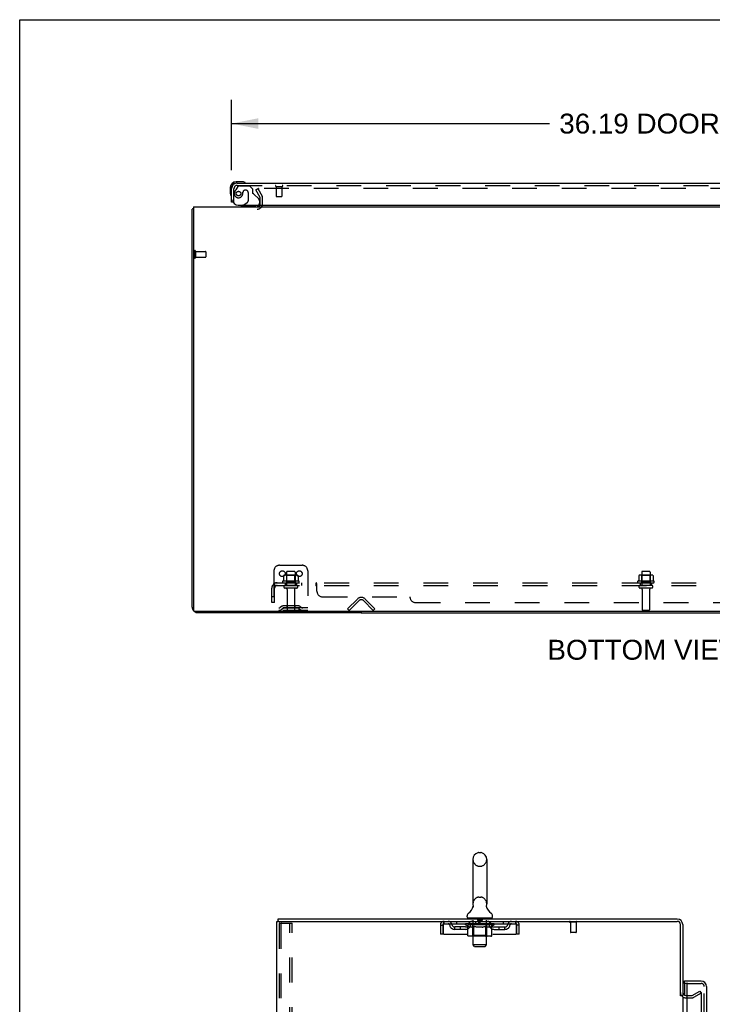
# Model space of a CAD drawing. Header units: inches. Extents: x 0 to 200, y 0 to 129.
# Tile 6 of 15: x 0 to 31, y 86 to 129. Entities that reach past the tile are written whole.
import ezdxf

# ---------------------------------------------------------------- set-up
doc = ezdxf.new("R2010")
doc.units = ezdxf.units.IN
doc.header["$LTSCALE"] = 11
doc.header["$MEASUREMENT"] = 0
doc.linetypes.add('HIDDEN', pattern=[0.2, 0.1, -0.1])
doc.layers.get('0').update_dxf_attribs({"linetype": 'CONTINUOUS'})
for name, color, linetype in [('DEFAULT_2', 8, 'HIDDEN'), ('DIMENSIONS', 7, 'CONTINUOUS'), ('DOOR_ASSEMBLY', 7, 'CONTINUOUS'), ('SUBPANEL', 7, 'CONTINUOUS'), ('WITNESSMARKS', 7, 'CONTINUOUS')]:
    doc.layers.add(name, color=color, linetype=linetype)
doc.styles.get("Standard").update_dxf_attribs({"font": 'arial.ttf'})
doc.dimstyles.new('DIMSTYLE_1', dxfattribs={"dimtxt": 0.882353, "dimasz": 1.176471, "dimexe": 0.09, "dimexo": 0.07, "dimgap": 0.0375, "dimtad": 0, "dimtih": 1, "dimtoh": 1, "dimzin": 4, "dimdsep": 46, "dimtxsty": 'Standard', "dimblk": '_FILLED', "dimblk1": '_FILLED', "dimblk2": '_FILLED', "dimcen": 0.09, "dimadec": 3, "dimazin": 1, "dimtfac": 1, "dimtdec": 3, "dimtofl": 0, "dimtmove": 0, "dimatfit": 3, "dimldrblk": '_FILLED', "dimfxl": 0, "dimtolj": 1, "dimtzin": 4, "dimarcsym": 0})

# ---------------------------------------------------------------- blocks, each defined once
blk = doc.blocks.new('_FILLED')
at = {"color": 0, "linetype": 'ByBlock'}
blk.add_solid([(0, 0), (-1, 0.2), (-1, -0.2)], dxfattribs=at)
blk = doc.blocks.new('*D8')
at = {"layer": 'DIMENSIONS', "color": 2, "linetype": 'Continuous'}
for p, q in [((9.401, 122.743), (9.401, 125.862)), ((45.589, 122.743), (45.589, 125.862)), ((9.401, 124.803), (23.495, 124.803)), ((45.589, 124.803), (31.495, 124.803))]:
    blk.add_line(p, q, dxfattribs=at)
at = {"layer": 'DIMENSIONS', "color": 2, "linetype": 'Continuous', "xscale": 1.1764705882, "yscale": 1.1764705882, "zscale": 1.1764705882, "rotation": 180}
blk.add_blockref('_FILLED', (9.401, 124.803), dxfattribs=at)
at = {"layer": 'DIMENSIONS', "color": 2, "linetype": 'Continuous', "xscale": 1.1764705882, "yscale": 1.1764705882, "zscale": 1.1764705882}
blk.add_blockref('_FILLED', (45.589, 124.803), dxfattribs=at)
at = {"layer": 'DIMENSIONS', "color": 2, "linetype": 'Continuous', "insert": (27.495, 125.244), "char_height": 0.8824, "width": 7.11787, "attachment_point": 2, "line_spacing_factor": 0.9}
blk.add_mtext('36.19 DOOR', dxfattribs=at)

msp = doc.modelspace()

# ---------------------------------------------------------------- linework, layer by layer
at = {"color": 7, "linetype": 'Continuous'}
for p, q in [((0, 0), (0, 129.412)), ((0, 129.412), (200, 129.412)), ((15.151, 103.16), (15.151, 103.108)), ((15.151, 103.108), (40.401, 103.108)), ((20.103, 92.166), (20.103, 90.191)), ((20.366, 92.466), (20.453, 92.466)), ((20.715, 92.166), (20.715, 90.191)), ((20.109, 90.048), (20.108, 90.043)), ((20.703, 90.092), (20.704, 90.097)), ((20.703, 90.087), (20.703, 90.092)), ((20.704, 90.082), (20.703, 90.087)), ((20.704, 90.102), (20.705, 90.107)), ((20.704, 90.097), (20.704, 90.102)), ((20.704, 90.077), (20.704, 90.082)), ((20.704, 90.072), (20.704, 90.077)), ((20.705, 90.067), (20.704, 90.073)), ((20.705, 90.112), (20.706, 90.117)), ((20.705, 90.107), (20.705, 90.112)), ((20.706, 90.063), (20.705, 90.068)), ((20.706, 90.117), (20.707, 90.121)), ((20.707, 90.058), (20.706, 90.063)), ((20.708, 90.054), (20.707, 90.058)), ((19.847, 89.62), (19.847, 89.659)), ((19.909, 89.551), (19.909, 89.521)), ((20.909, 89.551), (19.909, 89.551)), ((20.909, 89.551), (20.909, 89.521)), ((20.972, 89.62), (20.972, 89.659)), ((11.461, 89.417), (11.461, 89.521)), ((11.499, 89.417), (11.465, 89.417)), ((29.305, 86.125), (29.409, 86.125))]:
    msp.add_line(p, q, dxfattribs=at)
at = {"color": 3, "linetype": 'Continuous'}
for p, q in [((7.651, 103.355), (7.651, 121.004)), ((7.703, 121.108), (7.703, 103.22)), ((7.703, 121.108), (47.849, 121.108)), ((47.789, 103.16), (7.763, 103.16)), ((15.151, 103.108), (7.898, 103.108)), ((11.409, 9.625), (11.409, 89.417)), ((11.409, 89.417), (11.465, 89.417)), ((11.461, 89.521), (29.163, 89.521)), ((11.499, 89.417), (29.163, 89.417)), ((29.305, 86.114), (29.305, 89.274)), ((29.409, 89.274), (29.409, 86.125)), ((29.409, 86.073), (29.409, 12.969)), ((29.552, 86.125), (29.613, 86.125))]:
    msp.add_line(p, q, dxfattribs=at)
for points in [[(7.687, 121.02), (7.679, 121.018), (7.675, 121.018), (7.672, 121.017), (7.669, 121.016), (7.666, 121.016), (7.663, 121.015), (7.66, 121.014), (7.658, 121.013), (7.656, 121.012), (7.655, 121.011), (7.654, 121.01), (7.653, 121.008), (7.652, 121.007), (7.651, 121.006), (7.651, 121.004)], [(7.703, 121.024), (7.703, 121.024), (7.699, 121.023), (7.695, 121.022), (7.691, 121.021), (7.687, 121.02)]]:
    msp.add_lwpolyline(points, dxfattribs=at)
at = {"color": 7, "linetype": 'Continuous'}
msp.add_lwpolyline([(20.111, 90.121), (20.112, 90.117), (20.113, 90.112), (20.114, 90.107), (20.114, 90.102), (20.115, 90.097), (20.115, 90.092), (20.115, 90.088), (20.115, 90.083), (20.115, 90.078), (20.114, 90.073), (20.114, 90.068), (20.113, 90.063), (20.112, 90.058), (20.111, 90.053), (20.109, 90.048)], dxfattribs=at)
at = {"color": 3, "linetype": 'Continuous'}
for centre, radius, start, end in [((10.53, 121.251), 0.142, 270, 333.5334), ((7.898, 103.355), 0.246, 180, 219.4274), ((7.763, 103.22), 0.06, 180, 270), ((7.898, 103.355), 0.246, 230.5726, 270), ((29.163, 89.274), 0.246, 0, 90), ((29.163, 89.274), 0.142, 0, 90), ((29.552, 86.267), 0.142, 180, 270)]:
    msp.add_arc(centre, radius, start, end, dxfattribs=at)
at = {"color": 7, "linetype": 'Continuous'}
for centre, radius, start, end in [((20.409, 92.166), 0.306, 105.6303, 180), ((20.366, 92.323), 0.144, 90, 105.6303), ((20.453, 92.323), 0.144, 74.3697, 90), ((20.409, 92.166), 0.306, 0, 74.3697), ((19.611, 90.208), 0.523, 304.6624, 347.2389), ((20.409, 90.191), 0.306, 180, 193.2053), ((21.207, 90.208), 0.523, 192.7611, 235.3376), ((20.409, 90.191), 0.306, 346.7947, 360), ((19.991, 89.659), 0.144, 124.6624, 180), ((19.916, 89.62), 0.069, 180, 265), ((20.903, 89.62), 0.069, 275, 360), ((20.828, 89.659), 0.144, 360, 55.3376)]:
    msp.add_arc(centre, radius, start, end, dxfattribs=at)
at = {"layer": 'DEFAULT_2', "color": 8, "linetype": 'HIDDEN'}
for p, q in [((10.472, 121.869), (10.562, 121.921)), ((10.668, 121.529), (10.472, 121.869)), ((10.562, 121.921), (10.758, 121.581)), ((44.945, 121.921), (10.608, 121.921)), ((10.672, 121.251), (10.672, 121.513)), ((10.776, 121.251), (10.776, 121.513)), ((7.755, 119.146), (7.755, 118.862)), ((7.798, 119.146), (7.798, 118.862)), ((7.798, 119.128), (8.245, 119.128)), ((7.798, 118.88), (8.245, 118.88)), ((8.255, 119.118), (8.255, 118.89)), ((11.276, 104.962), (11.276, 103.212)), ((11.526, 105.212), (12.526, 105.212)), ((11.839, 104.907), (11.839, 104.312)), ((12.184, 104.937), (11.869, 104.937)), ((12.214, 104.907), (12.214, 104.312)), ((12.776, 104.962), (12.776, 103.212)), ((27.589, 104.907), (27.589, 104.312)), ((27.934, 104.937), (27.619, 104.937)), ((27.964, 104.907), (27.964, 104.312)), ((12.382, 104.507), (11.67, 104.507)), ((11.692, 104.437), (12.36, 104.437)), ((11.707, 104.752), (11.707, 104.534)), ((12.282, 104.773), (11.771, 104.773)), ((11.843, 104.753), (11.823, 104.773)), ((11.843, 104.457), (11.823, 104.437)), ((11.843, 104.457), (11.843, 104.753)), ((12.21, 104.753), (11.843, 104.753)), ((12.21, 104.457), (11.843, 104.457)), ((12.21, 104.753), (12.23, 104.773)), ((12.21, 104.457), (12.21, 104.753)), ((12.21, 104.457), (12.23, 104.437)), ((12.345, 104.752), (12.345, 104.534)), ((28.132, 104.507), (27.42, 104.507)), ((27.442, 104.437), (28.11, 104.437)), ((27.457, 104.752), (27.457, 104.534)), ((28.032, 104.773), (27.521, 104.773)), ((27.593, 104.753), (27.573, 104.773)), ((27.593, 104.457), (27.573, 104.437)), ((27.96, 104.753), (27.593, 104.753)), ((27.593, 104.457), (27.593, 104.753)), ((27.96, 104.457), (27.593, 104.457)), ((27.96, 104.753), (27.98, 104.773)), ((27.96, 104.457), (27.96, 104.753)), ((27.96, 104.457), (27.98, 104.437)), ((28.095, 104.752), (28.095, 104.534)), ((12.284, 104.312), (11.769, 104.312)), ((12.284, 104.202), (11.769, 104.202)), ((11.861, 104.14), (11.861, 103.242)), ((12.191, 104.14), (12.191, 103.242)), ((28.034, 104.312), (27.519, 104.312)), ((28.034, 104.202), (27.519, 104.202)), ((27.611, 104.14), (27.611, 103.242)), ((27.941, 104.14), (27.941, 103.242)), ((14.547, 103.286), (14.977, 103.715)), ((15.051, 103.642), (14.621, 103.212)), ((15.682, 103.212), (15.252, 103.642)), ((15.755, 103.286), (15.326, 103.715)), ((12.776, 103.316), (11.276, 103.316)), ((12.776, 103.212), (11.276, 103.212)), ((11.619, 103.385), (11.551, 103.336)), ((11.68, 103.3), (11.612, 103.251)), ((12.367, 103.406), (11.686, 103.406)), ((12.367, 103.302), (11.686, 103.302)), ((11.851, 103.406), (11.851, 103.302)), ((12.201, 103.406), (12.201, 103.302)), ((12.373, 103.3), (12.441, 103.251)), ((12.433, 103.385), (12.501, 103.336)), ((14.621, 103.212), (14.547, 103.286)), ((15.682, 103.212), (15.755, 103.286)), ((27.911, 103.212), (27.641, 103.212)), ((20.366, 91.866), (20.453, 91.866)), ((20.366, 90.491), (20.453, 90.491)), ((20.089, 89.551), (20.089, 89.521)), ((20.304, 89.541), (20.304, 89.461)), ((20.514, 89.541), (20.514, 89.461)), ((20.729, 89.551), (20.729, 89.521)), ((11.513, 89.303), (11.513, 9.738)), ((11.534, 89.333), (11.608, 89.333)), ((11.587, 89.303), (11.587, 9.738)), ((11.608, 89.333), (12.089, 89.333)), ((11.985, 9.708), (11.985, 89.333)), ((12.089, 9.708), (12.089, 89.333)), ((18.659, 89.25), (18.659, 88.854)), ((18.659, 89.25), (18.763, 89.25)), ((18.763, 89.25), (18.763, 88.854)), ((18.793, 88.854), (18.793, 89.25)), ((18.826, 89.313), (18.826, 89.417)), ((18.826, 89.313), (21.992, 89.313)), ((19.295, 89.062), (19.295, 89.166)), ((19.778, 89.166), (19.295, 89.166)), ((19.378, 89.417), (19.378, 89.313)), ((19.545, 89.062), (19.545, 89.166)), ((19.776, 89.266), (19.776, 89.313)), ((19.875, 89.197), (19.776, 89.266)), ((21.043, 89.266), (19.776, 89.266)), ((19.786, 89.306), (19.786, 89.313)), ((19.794, 89.303), (19.794, 89.306)), ((19.794, 89.303), (21.024, 89.303)), ((19.803, 89.303), (19.803, 89.306)), ((19.804, 89.303), (19.804, 89.306)), ((19.814, 89.306), (19.814, 89.313)), ((19.83, 89.303), (19.83, 89.306)), ((19.832, 89.303), (19.832, 89.306)), ((19.861, 89.306), (19.861, 89.313)), ((19.875, 89.303), (19.875, 89.306)), ((19.875, 88.792), (19.875, 89.197)), ((19.875, 89.197), (19.889, 89.187)), ((19.878, 89.303), (19.878, 89.306)), ((20.082, 89.306), (19.881, 89.306)), ((19.903, 89.179), (19.889, 89.187)), ((19.917, 89.171), (19.903, 89.179)), ((19.93, 89.165), (19.917, 89.171)), ((19.924, 89.306), (19.924, 89.313)), ((19.926, 89.303), (19.926, 89.306)), ((19.926, 89.303), (19.926, 89.306)), ((19.929, 89.303), (19.929, 89.306)), ((19.944, 89.159), (19.93, 89.165)), ((19.936, 89.303), (19.936, 89.306)), ((19.936, 89.303), (19.936, 89.306)), ((19.94, 89.303), (19.94, 89.306)), ((19.943, 89.303), (19.943, 89.307)), ((19.957, 89.155), (19.943, 89.159)), ((19.948, 89.303), (19.948, 89.306)), ((20.061, 89.155), (19.957, 89.155)), ((19.962, 89.303), (19.962, 89.306)), ((19.972, 89.313), (19.972, 89.417)), ((19.98, 89.303), (19.98, 89.309)), ((19.98, 89.303), (19.98, 89.306)), ((20.001, 89.303), (20.001, 89.306)), ((20.001, 89.303), (20.001, 89.306)), ((20.002, 89.306), (20.002, 89.313)), ((20.012, 89.303), (20.012, 89.306)), ((20.016, 89.303), (20.016, 89.306)), ((20.025, 89.303), (20.025, 89.306)), ((20.037, 89.303), (20.037, 89.31)), ((20.052, 89.303), (20.052, 89.306)), ((20.055, 89.303), (20.055, 89.306)), ((20.061, 89.155), (20.074, 89.159)), ((20.088, 89.165), (20.074, 89.159)), ((20.082, 89.303), (20.082, 89.306)), ((20.149, 89.306), (20.087, 89.306)), ((20.101, 89.171), (20.088, 89.165)), ((20.093, 89.306), (20.093, 89.313)), ((20.097, 88.794), (20.097, 89.263)), ((20.099, 89.303), (20.099, 89.306)), ((20.115, 89.179), (20.101, 89.171)), ((20.104, 89.303), (20.104, 89.306)), ((20.109, 88.37), (20.109, 89.521)), ((20.11, 89.303), (20.11, 89.311)), ((20.114, 89.303), (20.114, 89.306)), ((20.129, 89.188), (20.115, 89.179)), ((20.125, 89.303), (20.125, 89.306)), ((20.143, 89.197), (20.129, 89.187)), ((20.143, 88.792), (20.143, 89.197)), ((20.143, 89.197), (20.172, 89.187)), ((20.149, 89.303), (20.149, 89.306)), ((20.224, 89.306), (20.165, 89.306)), ((20.2, 89.179), (20.171, 89.187)), ((20.185, 89.303), (20.185, 89.306)), ((20.193, 89.306), (20.193, 89.313)), ((20.196, 89.303), (20.196, 89.306)), ((20.199, 89.303), (20.199, 89.312)), ((20.228, 89.171), (20.2, 89.179)), ((20.201, 89.303), (20.201, 89.306)), ((20.209, 89.303), (20.209, 89.306)), ((20.224, 89.303), (20.224, 89.306)), ((20.255, 89.165), (20.227, 89.171)), ((20.305, 89.306), (20.25, 89.306)), ((20.283, 89.159), (20.255, 89.165)), ((20.263, 89.303), (20.263, 89.306)), ((20.31, 89.155), (20.283, 89.159)), ((20.295, 89.306), (20.409, 89.313)), ((20.299, 89.306), (20.299, 89.313)), ((20.3, 89.313), (20.299, 89.313)), ((20.3, 89.306), (20.3, 89.313)), ((20.3, 89.303), (20.3, 89.306)), ((20.304, 89.303), (20.304, 89.306)), ((20.305, 89.303), (20.305, 89.306)), ((20.305, 89.303), (20.305, 89.306)), ((20.508, 89.155), (20.31, 89.155)), ((20.504, 89.451), (20.314, 89.451)), ((20.388, 89.306), (20.34, 89.306)), ((20.346, 89.303), (20.346, 89.306)), ((20.388, 89.303), (20.388, 89.306)), ((20.407, 89.306), (20.407, 89.306)), ((20.407, 89.303), (20.407, 89.306)), ((20.407, 89.303), (20.407, 89.306)), ((20.409, 89.306), (20.409, 89.313)), ((20.409, 89.313), (20.524, 89.306)), ((20.412, 89.303), (20.412, 89.306)), ((20.412, 89.303), (20.412, 89.306)), ((20.412, 89.306), (20.412, 89.306)), ((20.43, 89.303), (20.43, 89.306)), ((20.43, 89.306), (20.478, 89.306)), ((20.473, 89.303), (20.473, 89.306)), ((20.508, 89.155), (20.536, 89.159)), ((20.513, 89.303), (20.513, 89.306)), ((20.514, 89.303), (20.514, 89.306)), ((20.514, 89.306), (20.568, 89.306)), ((20.515, 89.303), (20.515, 89.306)), ((20.519, 89.306), (20.519, 89.313)), ((20.519, 89.306), (20.519, 89.313)), ((20.519, 89.313), (20.519, 89.313)), ((20.519, 89.303), (20.519, 89.306)), ((20.564, 89.165), (20.536, 89.159)), ((20.555, 89.303), (20.555, 89.306)), ((20.592, 89.172), (20.564, 89.165)), ((20.621, 89.179), (20.592, 89.171)), ((20.594, 89.303), (20.594, 89.306)), ((20.594, 89.306), (20.653, 89.306)), ((20.61, 89.303), (20.61, 89.306)), ((20.617, 89.303), (20.617, 89.306)), ((20.62, 89.303), (20.62, 89.312)), ((20.649, 89.188), (20.62, 89.179)), ((20.622, 89.303), (20.622, 89.306)), ((20.626, 89.306), (20.626, 89.313)), ((20.633, 89.303), (20.633, 89.306)), ((20.678, 89.198), (20.649, 89.188)), ((20.669, 89.303), (20.669, 89.306)), ((20.669, 89.306), (20.731, 89.306)), ((20.678, 88.792), (20.678, 89.198)), ((20.678, 89.198), (20.693, 89.188)), ((20.693, 89.303), (20.693, 89.306)), ((20.708, 89.179), (20.693, 89.188)), ((20.704, 89.303), (20.704, 89.306)), ((20.722, 89.171), (20.707, 89.179)), ((20.708, 89.303), (20.708, 89.311)), ((20.709, 88.37), (20.709, 89.521)), ((20.714, 89.303), (20.714, 89.306)), ((20.719, 89.303), (20.719, 89.306)), ((20.722, 88.794), (20.722, 89.263)), ((20.736, 89.165), (20.722, 89.171)), ((20.726, 89.306), (20.726, 89.313)), ((20.736, 89.303), (20.736, 89.306)), ((20.736, 89.306), (21.043, 89.306)), ((20.751, 89.159), (20.736, 89.165)), ((20.765, 89.155), (20.75, 89.159)), ((20.763, 89.303), (20.763, 89.306)), ((20.859, 89.155), (20.765, 89.155)), ((20.766, 89.303), (20.766, 89.306)), ((20.782, 89.303), (20.782, 89.31)), ((20.793, 89.303), (20.793, 89.306)), ((20.802, 89.303), (20.802, 89.306)), ((20.807, 89.303), (20.807, 89.306)), ((20.816, 89.306), (20.816, 89.313)), ((20.818, 89.303), (20.818, 89.306)), ((20.818, 89.303), (20.818, 89.306)), ((20.838, 89.303), (20.838, 89.309)), ((20.839, 89.303), (20.839, 89.306)), ((20.847, 89.313), (20.847, 89.417)), ((20.857, 89.303), (20.857, 89.306)), ((20.859, 89.155), (20.873, 89.159)), ((20.871, 89.303), (20.871, 89.306)), ((20.887, 89.165), (20.873, 89.159)), ((20.875, 89.303), (20.875, 89.307)), ((20.879, 89.303), (20.879, 89.306)), ((20.882, 89.303), (20.882, 89.306)), ((20.882, 89.303), (20.882, 89.306)), ((20.902, 89.172), (20.887, 89.165)), ((20.889, 89.303), (20.889, 89.306)), ((20.892, 89.303), (20.892, 89.306)), ((20.893, 89.303), (20.893, 89.306)), ((20.894, 89.306), (20.894, 89.313)), ((20.916, 89.179), (20.901, 89.171)), ((20.931, 89.188), (20.916, 89.179)), ((20.921, 89.309), (21.041, 89.311)), ((20.921, 89.306), (20.921, 89.309)), ((20.946, 89.198), (20.931, 89.188)), ((20.941, 89.303), (20.941, 89.306)), ((20.943, 89.303), (20.943, 89.306)), ((20.946, 89.198), (21.043, 89.266)), ((20.946, 88.792), (20.946, 89.198)), ((20.958, 89.306), (20.958, 89.313)), ((20.986, 89.303), (20.986, 89.306)), ((20.988, 89.303), (20.988, 89.306)), ((21.004, 89.306), (21.004, 89.313)), ((21.014, 89.303), (21.014, 89.306)), ((21.015, 89.303), (21.015, 89.306)), ((21.024, 89.303), (21.024, 89.306)), ((21.033, 89.306), (21.033, 89.313)), ((21.041, 89.306), (21.041, 89.311)), ((21.041, 89.166), (21.524, 89.166)), ((21.043, 89.266), (21.043, 89.306)), ((21.274, 89.062), (21.274, 89.166)), ((21.441, 89.417), (21.441, 89.313)), ((21.524, 89.062), (21.524, 89.166)), ((21.992, 89.417), (21.992, 89.313)), ((22.025, 89.25), (22.025, 88.854)), ((22.055, 88.854), (22.055, 89.25)), ((22.159, 89.25), (22.055, 89.25)), ((22.159, 88.854), (22.159, 89.25)), ((24.697, 89.374), (24.413, 89.374)), ((24.431, 89.374), (24.431, 88.927)), ((24.679, 89.374), (24.679, 88.927)), ((18.763, 88.854), (18.659, 88.854)), ((18.793, 88.854), (22.025, 88.854)), ((19.778, 89.062), (19.295, 89.062)), ((20.903, 88.755), (19.918, 88.755)), ((20.097, 88.794), (20.057, 88.755)), ((20.722, 88.794), (20.097, 88.794)), ((20.154, 88.759), (20.152, 88.761)), ((20.159, 88.756), (20.157, 88.757)), ((20.162, 88.755), (20.159, 88.756)), ((20.164, 88.755), (20.162, 88.755)), ((20.722, 88.794), (20.762, 88.755)), ((21.041, 89.062), (21.524, 89.062)), ((22.159, 88.854), (22.055, 88.854)), ((24.669, 88.917), (24.441, 88.917)), ((20.178, 88.301), (20.109, 88.37)), ((20.709, 88.37), (20.109, 88.37)), ((20.178, 88.301), (20.64, 88.301)), ((20.64, 88.301), (20.709, 88.37)), ((29.613, 86.125), (29.814, 86.125)), ((29.83, 86.129), (30.17, 86.325)), ((30.222, 86.235), (29.882, 86.039)), ((30.17, 86.325), (30.222, 86.235)), ((30.222, 86.255), (30.222, 12.786)), ((29.552, 86.021), (29.814, 86.021))]:
    msp.add_line(p, q, dxfattribs=at)
for points in [[(10.608, 121.921), (10.606, 121.921), (10.604, 121.92), (10.602, 121.92), (10.6, 121.919), (10.598, 121.919), (10.596, 121.918), (10.595, 121.917), (10.593, 121.915), (10.592, 121.914), (10.591, 121.913), (10.59, 121.911), (10.589, 121.909), (10.588, 121.908), (10.588, 121.906), (10.588, 121.904), (10.588, 121.903)], [(10.588, 121.903), (10.588, 121.902), (10.588, 121.901), (10.589, 121.899), (10.589, 121.897), (10.59, 121.896)], [(11.707, 104.534), (11.707, 104.533), (11.707, 104.531), (11.707, 104.53), (11.706, 104.53), (11.706, 104.529), (11.706, 104.528), (11.705, 104.528), (11.705, 104.527), (11.705, 104.527), (11.704, 104.527), (11.704, 104.526), (11.704, 104.526), (11.703, 104.526), (11.703, 104.526), (11.703, 104.525), (11.703, 104.525), (11.702, 104.525), (11.702, 104.525)], [(11.713, 104.761), (11.712, 104.76), (11.711, 104.759), (11.709, 104.758), (11.709, 104.757), (11.708, 104.755), (11.707, 104.753), (11.707, 104.752)], [(12.339, 104.761), (12.341, 104.76), (12.342, 104.759), (12.343, 104.758), (12.344, 104.757), (12.345, 104.755), (12.345, 104.753), (12.345, 104.752)], [(12.35, 104.525), (12.35, 104.525), (12.35, 104.525), (12.35, 104.525), (12.349, 104.526), (12.349, 104.526), (12.349, 104.526), (12.349, 104.526), (12.348, 104.527), (12.348, 104.527), (12.348, 104.527), (12.347, 104.528), (12.347, 104.528), (12.346, 104.529), (12.346, 104.53), (12.346, 104.53), (12.345, 104.531), (12.345, 104.533), (12.345, 104.534)], [(27.457, 104.534), (27.457, 104.533), (27.457, 104.531), (27.457, 104.53), (27.456, 104.53), (27.456, 104.529), (27.456, 104.528), (27.455, 104.528), (27.455, 104.527), (27.455, 104.527), (27.454, 104.527), (27.454, 104.526), (27.454, 104.526), (27.453, 104.526), (27.453, 104.526), (27.453, 104.525), (27.453, 104.525), (27.452, 104.525), (27.452, 104.525)], [(27.463, 104.761), (27.462, 104.76), (27.461, 104.759), (27.459, 104.758), (27.459, 104.757), (27.458, 104.755), (27.457, 104.753), (27.457, 104.752)], [(28.089, 104.761), (28.091, 104.76), (28.092, 104.759), (28.093, 104.758), (28.094, 104.757), (28.095, 104.755), (28.095, 104.753), (28.095, 104.752)], [(28.1, 104.525), (28.1, 104.525), (28.1, 104.525), (28.1, 104.525), (28.099, 104.526), (28.099, 104.526), (28.099, 104.526), (28.099, 104.526), (28.098, 104.527), (28.098, 104.527), (28.098, 104.527), (28.097, 104.528), (28.097, 104.528), (28.096, 104.529), (28.096, 104.53), (28.096, 104.53), (28.095, 104.531), (28.095, 104.533), (28.095, 104.534)], [(11.534, 89.333), (11.529, 89.332), (11.524, 89.329), (11.52, 89.325), (11.516, 89.318), (11.514, 89.311), (11.513, 89.303)], [(11.608, 89.333), (11.602, 89.332), (11.597, 89.329), (11.593, 89.325), (11.59, 89.318), (11.588, 89.311), (11.587, 89.303)], [(18.793, 89.25), (18.796, 89.269), (18.798, 89.287), (18.8, 89.305), (18.803, 89.322), (18.805, 89.339), (18.807, 89.354), (18.81, 89.368), (18.812, 89.38), (18.814, 89.391), (18.817, 89.4), (18.819, 89.407), (18.822, 89.413), (18.824, 89.416), (18.826, 89.417)], [(18.793, 89.25), (18.796, 89.257), (18.798, 89.264), (18.8, 89.271), (18.803, 89.277), (18.805, 89.283), (18.807, 89.289), (18.81, 89.294), (18.812, 89.299), (18.814, 89.303), (18.817, 89.307), (18.819, 89.309), (18.822, 89.311), (18.824, 89.312), (18.826, 89.313)], [(21.992, 89.417), (21.995, 89.416), (21.997, 89.413), (21.999, 89.407), (22.002, 89.4), (22.004, 89.391), (22.006, 89.38), (22.009, 89.368), (22.011, 89.354), (22.013, 89.339), (22.016, 89.322), (22.018, 89.305), (22.021, 89.287), (22.023, 89.269), (22.025, 89.25)], [(21.992, 89.313), (21.995, 89.312), (21.997, 89.311), (21.999, 89.309), (22.002, 89.307), (22.004, 89.303), (22.006, 89.299), (22.009, 89.294), (22.011, 89.289), (22.013, 89.283), (22.016, 89.277), (22.018, 89.271), (22.021, 89.264), (22.023, 89.257), (22.025, 89.25)], [(19.918, 88.755), (19.913, 88.755), (19.908, 88.756), (19.903, 88.757), (19.898, 88.759), (19.893, 88.761), (19.889, 88.764), (19.885, 88.768), (19.882, 88.772), (19.879, 88.776), (19.877, 88.781), (19.876, 88.786), (19.875, 88.792)], [(20.144, 88.781), (20.143, 88.786), (20.143, 88.792)], [(20.145, 88.776), (20.144, 88.781), (20.143, 88.786), (20.143, 88.792)], [(20.157, 88.757), (20.154, 88.759), (20.152, 88.761), (20.15, 88.764), (20.148, 88.768), (20.146, 88.772), (20.145, 88.776)], [(20.15, 88.764), (20.148, 88.768), (20.146, 88.772)], [(20.657, 88.755), (20.659, 88.755), (20.662, 88.756), (20.664, 88.757), (20.667, 88.759), (20.669, 88.761), (20.671, 88.764), (20.673, 88.768), (20.675, 88.772), (20.676, 88.776), (20.677, 88.781), (20.678, 88.786), (20.678, 88.792)], [(20.903, 88.755), (20.908, 88.755), (20.913, 88.756), (20.918, 88.757), (20.923, 88.759), (20.928, 88.761), (20.932, 88.764), (20.936, 88.768), (20.939, 88.772), (20.942, 88.776), (20.944, 88.781), (20.945, 88.786), (20.946, 88.792)], [(30.204, 86.275), (30.204, 86.275), (30.202, 86.275), (30.2, 86.275), (30.199, 86.274), (30.197, 86.273)], [(30.208, 86.275), (30.206, 86.275), (30.204, 86.275)], [(30.208, 86.275), (30.21, 86.274), (30.212, 86.273), (30.214, 86.272), (30.215, 86.271), (30.217, 86.27), (30.218, 86.268), (30.219, 86.266), (30.22, 86.264), (30.221, 86.262), (30.221, 86.26), (30.222, 86.258), (30.222, 86.255)]]:
    msp.add_lwpolyline(points, dxfattribs=at)
for centre in [(11.651, 104.837), (12.401, 104.837)]:
    msp.add_circle(centre, 0.128, dxfattribs=at)
for centre, radius, start, end in [((10.639, 121.513), 0.033, 0, 30), ((10.639, 121.513), 0.137, 0, 30), ((10.53, 121.251), 0.246, 270, 360), ((10.53, 121.251), 0.142, 333.5334, 360), ((7.777, 119.146), 0.0215, 0, 180), ((7.777, 118.862), 0.0215, 180, 360), ((8.245, 119.118), 0.01, 0, 90), ((8.245, 118.89), 0.01, 270, 360), ((11.526, 104.962), 0.25, 90, 180), ((11.869, 104.907), 0.03, 90, 180), ((12.184, 104.907), 0.03, 0, 90), ((12.526, 104.962), 0.25, 0, 90), ((27.619, 104.907), 0.03, 90, 180), ((27.934, 104.907), 0.03, 0, 90), ((11.692, 104.476), 0.0384, 124.4497, 270), ((12.026, 103.907), 0.698, 117.6814, 120.6631), ((11.771, 104.632), 0.141, 90, 113.95), ((12.282, 104.632), 0.141, 66.05, 90), ((12.026, 103.907), 0.698, 59.3369, 62.3186), ((12.36, 104.476), 0.0384, 270, 55.5503), ((27.442, 104.476), 0.0384, 124.4497, 270), ((27.776, 103.907), 0.698, 117.6814, 120.6631), ((27.521, 104.632), 0.141, 90, 113.95), ((28.032, 104.632), 0.141, 66.05, 90), ((27.776, 103.907), 0.698, 59.3369, 62.3186), ((28.11, 104.476), 0.0384, 270, 55.5503), ((11.769, 104.257), 0.055, 90, 270), ((11.799, 104.14), 0.0625, 0, 90), ((12.254, 104.14), 0.0625, 90, 180), ((12.284, 104.257), 0.055, 270, 90), ((27.519, 104.257), 0.055, 90, 270), ((27.549, 104.14), 0.0625, 0, 90), ((28.004, 104.14), 0.0625, 90, 180), ((28.034, 104.257), 0.055, 270, 90), ((15.151, 103.541), 0.246, 45, 135), ((15.151, 103.541), 0.142, 45, 135), ((11.49, 103.42), 0.104, 270, 305.7539), ((11.49, 103.42), 0.208, 270, 305.7539), ((11.686, 103.292), 0.114, 90, 125.7539), ((11.686, 103.292), 0.01, 90, 125.7539), ((11.891, 103.242), 0.03, 180, 270), ((12.161, 103.242), 0.03, 270, 360), ((12.367, 103.292), 0.114, 54.2461, 90), ((12.367, 103.292), 0.01, 54.2461, 90), ((12.562, 103.42), 0.208, 234.2461, 270), ((12.562, 103.42), 0.104, 234.2461, 270), ((27.641, 103.242), 0.03, 180, 270), ((27.911, 103.242), 0.03, 270, 360), ((20.409, 92.166), 0.306, 180, 254.3697), ((20.409, 92.166), 0.306, 285.6303, 360), ((20.366, 92.01), 0.144, 254.3697, 270), ((20.453, 92.01), 0.144, 270, 285.6303), ((20.409, 90.191), 0.306, 105.6303, 180), ((20.366, 90.348), 0.144, 90, 105.6303), ((20.453, 90.348), 0.144, 74.3697, 90), ((20.409, 90.191), 0.306, 0, 74.3697), ((19.916, 89.62), 0.069, 265, 270), ((20.079, 89.521), 0.03, 0, 90), ((20.294, 89.541), 0.01, 0, 90), ((20.524, 89.541), 0.01, 90, 180), ((20.739, 89.521), 0.03, 90, 180), ((20.903, 89.62), 0.069, 270, 275), ((18.826, 89.25), 0.167, 90, 180), ((18.826, 89.25), 0.063, 90, 180), ((19.006, 89.25), 0.167, 8.0716, 90), ((19.006, 89.25), 0.0625, 7.9863, 90), ((19.295, 89.291), 0.229, 187.9863, 270), ((19.295, 89.291), 0.125, 188.0716, 270), ((19.778, 89.291), 0.125, 270, 351.9284), ((19.778, 89.291), 0.229, 270, 352.0137), ((20.067, 89.25), 0.167, 90, 171.9284), ((20.066, 89.25), 0.0625, 90, 172.0137), ((20.057, 89.263), 0.0398, 0, 90), ((20.314, 89.461), 0.01, 180, 270), ((20.504, 89.461), 0.01, 270, 360), ((20.762, 89.263), 0.0398, 90, 180), ((20.752, 89.25), 0.167, 8.0716, 90), ((20.752, 89.25), 0.0625, 7.9863, 90), ((21.041, 89.291), 0.229, 187.9863, 270), ((21.041, 89.291), 0.125, 188.0716, 270), ((21.524, 89.291), 0.125, 270, 351.9284), ((21.524, 89.291), 0.229, 270, 352.0137), ((21.813, 89.25), 0.167, 90, 171.9284), ((21.812, 89.25), 0.0625, 90, 172.0137), ((21.992, 89.25), 0.167, 0, 90), ((21.992, 89.25), 0.063, 0, 90), ((24.413, 89.395), 0.0215, 90, 270), ((24.697, 89.395), 0.0215, 270, 90), ((24.441, 88.927), 0.01, 180, 270), ((24.669, 88.927), 0.01, 270, 360), ((29.552, 86.267), 0.246, 180, 270), ((29.814, 86.158), 0.033, 270, 300), ((29.814, 86.158), 0.137, 270, 300)]:
    msp.add_arc(centre, radius, start, end, dxfattribs=at)
for centre, major_axis, ratio, start_param, end_param in [((20.409, 89.313), (0.633, 0.007), 0.05963, 2.96643, 3.140963), ((19.756, 89.301), (0.198, 0), 0.060556, 0.430652, 1.470503), ((20.409, 89.313), (0.633, 0), 0.060556, 3.141593, 3.316126), ((19.756, 89.294), (0.198, 0.002), 0.05963, 1.376596, 1.469874), ((20.409, 89.313), (0.633, 0.013), 0.05688, 2.791345, 2.965878), ((19.8, 89.301), (0.198, -0.002), 0.05963, 0.605815, 1.645666), ((19.732, 89.301), (0.198, 0.002), 0.05963, 0.25549, 1.295341), ((20.409, 89.313), (0.633, -0.007), 0.05963, -2.96643, -2.791898), ((19.8, 89.294), (0.198, 0), 0.060556, 1.551758, 1.645036), ((19.732, 89.294), (0.198, 0.004), 0.05688, 1.20151, 1.294789), ((19.802, 89.296), (0.164, 0.002), 0.05963, 1.065228, 1.614276), ((19.782, 89.296), (0.164, 0.003), 0.05688, 0.890143, 1.43919), ((19.84, 89.296), (0.164, 0), 0.060556, 1.240391, 1.789438), ((20.409, 89.313), (0.633, 0.019), 0.052395, 2.616403, 2.790936), ((19.863, 89.301), (0.198, -0.004), 0.05688, 0.7809, 1.820751), ((19.728, 89.301), (0.198, 0.004), 0.05688, 0.080405, 1.120256), ((20.409, 89.313), (0.633, -0.013), 0.05688, -2.791345, -2.616812), ((19.863, 89.294), (0.198, -0.002), 0.05963, 1.72692, 1.820198), ((19.728, 89.294), (0.198, 0.006), 0.052395, 1.026568, 1.119847), ((19.781, 89.296), (0.164, 0.005), 0.052395, 0.715201, 1.264248), ((19.895, 89.296), (0.164, -0.002), 0.05963, 1.415553, 1.9646), ((20.409, 89.313), (0.633, 0.025), 0.046319, 2.441654, 2.616187), ((19.942, 89.301), (0.198, -0.006), 0.052395, 0.955842, 1.995693), ((19.745, 89.301), (0.198, 0.006), 0.052395, -0.094537, 0.945314), ((20.409, 89.313), (0.633, -0.019), 0.052395, -2.616403, -2.44187), ((19.942, 89.294), (0.198, -0.004), 0.05688, 1.902006, 1.995284), ((19.745, 89.294), (0.198, 0.008), 0.046319, 0.851819, 0.945098), ((19.8, 89.296), (0.164, 0.006), 0.046319, 0.540452, 1.089499), ((19.966, 89.296), (0.164, -0.003), 0.05688, 1.590638, 2.139686), ((20.409, 89.313), (0.633, 0.029), 0.038841, 2.267123, 2.441656), ((20.036, 89.301), (0.198, -0.008), 0.046319, 1.130591, 2.170442), ((19.782, 89.301), (0.198, 0.008), 0.046319, -0.269286, 0.770565), ((20.409, 89.313), (0.633, -0.025), 0.046319, -2.441654, -2.267121), ((20.036, 89.294), (0.198, -0.006), 0.052395, 2.076947, 2.170226), ((19.782, 89.294), (0.198, 0.009), 0.038841, 0.677289, 0.770567), ((19.836, 89.296), (0.164, 0.008), 0.038841, 0.365921, 0.914969), ((20.051, 89.296), (0.164, -0.005), 0.052395, 1.76558, 2.314627), ((20.409, 89.313), (0.633, 0.033), 0.030195, 2.09281, 2.267343), ((20.14, 89.301), (0.198, -0.009), 0.038841, 1.305122, 2.344973), ((19.838, 89.301), (0.198, 0.009), 0.038841, -0.443817, 0.596034), ((20.409, 89.313), (0.633, -0.029), 0.038841, -2.267123, -2.092591), ((20.14, 89.294), (0.198, -0.008), 0.046319, 2.251696, 2.344975), ((19.838, 89.294), (0.198, 0.01), 0.030195, 0.502975, 0.596254), ((19.891, 89.296), (0.164, 0.009), 0.030195, 0.191608, 0.740655), ((20.146, 89.296), (0.164, -0.006), 0.046319, 1.940329, 2.489376), ((19.912, 89.301), (0.198, 0.01), 0.030195, -0.61813, 0.421721), ((20.253, 89.301), (0.198, -0.01), 0.030195, 1.479435, 2.519286), ((20.409, 89.313), (0.633, 0.036), 0.020645, 1.918687, 2.09322), ((20.409, 89.313), (0.633, -0.033), 0.030195, -2.09281, -1.918277), ((20.253, 89.294), (0.198, -0.009), 0.038841, 2.426227, 2.519505), ((19.912, 89.294), (0.198, 0.011), 0.020645, 0.328852, 0.422131), ((19.961, 89.296), (0.164, 0.009), 0.020645, 0.017485, 0.566532), ((20.25, 89.296), (0.164, -0.008), 0.038841, 2.11486, 2.663907), ((20.001, 89.301), (0.198, 0.011), 0.020645, -0.792253, 0.247598), ((20.371, 89.301), (0.198, -0.011), 0.020645, 1.653558, 2.693409), ((20.409, 89.313), (0.633, 0.038), 0.010478, 1.744704, 1.919237), ((20.409, 89.313), (0.633, -0.036), 0.020645, -1.918687, -1.744154), ((20.371, 89.294), (0.198, -0.01), 0.030195, 2.60054, 2.693819), ((20.001, 89.294), (0.198, 0.012), 0.010478, 0.154869, 0.248148), ((20.045, 89.296), (0.164, 0.01), 0.010478, 6.126688, 6.675735), ((20.358, 89.296), (0.164, -0.009), 0.030195, 2.289173, 2.83822), ((20.102, 89.301), (0.198, 0.012), 0.010478, -0.966236, -0.000846), ((20.49, 89.301), (0.198, -0.012), 0.010478, 1.827541, 2.867392), ((20.409, 89.313), (0.633, -0.038), 0.010478, -1.744704, -1.570171), ((20.49, 89.294), (0.198, -0.011), 0.020645, 2.774664, 2.867942), ((20.468, 89.296), (0.164, -0.009), 0.020645, 2.463296, 3.012344), ((20.329, 89.301), (0.198, 0.012), 0.010478, 0.274201, 1.314052), ((20.242, 89.296), (0.164, 0.01), 0.010478, -0.000483, 0.504314), ((20.212, 89.294), (0.198, 0.012), 0.010478, 0.099668, 0.192946), ((20.409, 89.313), (0.633, 0.038), 0.010478, -1.571421, -1.396888), ((20.606, 89.294), (0.198, -0.012), 0.010478, 2.948646, 3.041925), ((20.576, 89.296), (0.164, -0.01), 0.010478, 2.637279, 3.142076), ((20.447, 89.301), (0.198, 0.011), 0.020645, 0.448184, 1.488034), ((20.35, 89.296), (0.164, 0.009), 0.020645, 0.129249, 0.678296), ((20.329, 89.294), (0.198, 0.011), 0.020645, 0.273651, 0.366929), ((20.717, 89.301), (0.198, -0.012), 0.010478, -3.140747, -2.175357), ((20.409, 89.313), (0.633, 0.036), 0.020645, -1.397439, -1.222906), ((20.409, 89.313), (0.633, -0.038), 0.010478, 1.222355, 1.396888), ((20.565, 89.301), (0.198, 0.01), 0.030195, 0.622307, 1.662158), ((20.46, 89.296), (0.164, 0.009), 0.030195, 0.303372, 0.852419), ((20.774, 89.296), (0.164, -0.01), 0.010478, 2.749043, 3.29809), ((20.818, 89.301), (0.198, -0.011), 0.020645, 2.893995, 3.933846), ((20.447, 89.294), (0.198, 0.01), 0.030195, 0.447774, 0.541052), ((20.818, 89.294), (0.198, -0.012), 0.010478, 2.893445, 2.986723), ((20.409, 89.313), (0.633, 0.033), 0.030195, -1.223315, -1.048783), ((20.409, 89.313), (0.633, -0.036), 0.020645, 1.048373, 1.222906), ((20.678, 89.301), (0.198, 0.009), 0.038841, 0.79662, 1.836471), ((20.569, 89.296), (0.164, 0.008), 0.038841, 0.477686, 1.026733), ((20.858, 89.296), (0.164, -0.009), 0.020645, 2.57506, 3.124108), ((20.907, 89.301), (0.198, -0.01), 0.030195, 2.719872, 3.759723), ((20.783, 89.301), (0.198, 0.008), 0.046319, 0.971151, 2.011002), ((20.565, 89.294), (0.198, 0.009), 0.038841, 0.622087, 0.715366), ((20.907, 89.294), (0.198, -0.011), 0.020645, 2.719462, 2.812741), ((20.409, 89.313), (0.633, 0.029), 0.038841, -1.049002, -0.874469), ((20.409, 89.313), (0.633, -0.033), 0.030195, 0.87425, 1.048783), ((20.672, 89.296), (0.164, 0.006), 0.046319, 0.652216, 1.201263), ((20.876, 89.301), (0.198, 0.006), 0.052395, 1.1459, 2.185751), ((20.928, 89.296), (0.164, -0.009), 0.030195, 2.400937, 2.949985), ((20.98, 89.301), (0.198, -0.009), 0.038841, 2.545558, 3.585409), ((20.768, 89.296), (0.164, 0.005), 0.052395, 0.826965, 1.376012), ((20.678, 89.294), (0.198, 0.008), 0.046319, 0.796618, 0.889896), ((20.98, 89.294), (0.198, -0.01), 0.030195, 2.545339, 2.638617), ((20.956, 89.301), (0.198, 0.004), 0.05688, 1.320842, 2.360692), ((20.409, 89.313), (0.633, 0.025), 0.046319, -0.874471, -0.699939), ((20.409, 89.313), (0.633, -0.029), 0.038841, 0.699936, 0.874469), ((21.036, 89.301), (0.198, -0.008), 0.046319, 2.371028, 3.410879), ((20.982, 89.296), (0.164, -0.008), 0.038841, 2.226624, 2.775671), ((21.018, 89.301), (0.198, 0.002), 0.05963, 1.495927, 2.535778), ((20.852, 89.296), (0.164, 0.003), 0.05688, 1.001907, 1.550954), ((21.073, 89.301), (0.198, -0.006), 0.052395, 2.196279, 3.23613), ((21.019, 89.296), (0.164, -0.006), 0.046319, 2.052093, 2.601141), ((20.783, 89.294), (0.198, 0.006), 0.052395, 0.971367, 1.064645), ((21.062, 89.301), (0.198, 0), 0.060556, 2.364024, 2.71094), ((21.036, 89.294), (0.198, -0.009), 0.038841, 2.371026, 2.464304), ((21.09, 89.301), (0.198, -0.004), 0.05688, 2.021337, 3.061188), ((20.409, 89.313), (0.633, 0.019), 0.052395, -0.699723, -0.52519), ((20.409, 89.313), (0.633, -0.025), 0.046319, 0.525406, 0.699939), ((21.087, 89.301), (0.198, -0.002), 0.05963, 1.846251, 2.886102), ((20.923, 89.296), (0.164, 0.002), 0.05963, 1.176993, 1.72604), ((21.037, 89.296), (0.164, -0.005), 0.052395, 1.877344, 2.426392), ((20.979, 89.296), (0.164, 0), 0.060556, 1.352155, 1.901202), ((21.037, 89.296), (0.164, -0.003), 0.05688, 1.702402, 2.25145), ((21.017, 89.296), (0.164, -0.002), 0.05963, 1.527317, 2.076364), ((20.876, 89.294), (0.198, 0.004), 0.05688, 1.146309, 1.239587), ((21.073, 89.294), (0.198, -0.008), 0.046319, 2.196495, 2.289773), ((20.409, 89.313), (0.633, 0.013), 0.05688, -0.524781, -0.350248), ((20.409, 89.313), (0.633, -0.019), 0.052395, 0.350657, 0.52519), ((21.062, 89.294), (0.198, -0.002), 0.05963, 1.764997, 1.971333), ((20.956, 89.294), (0.198, 0.002), 0.05963, 1.321394, 1.414673), ((21.09, 89.294), (0.198, -0.006), 0.052395, 2.021746, 2.115024), ((20.409, 89.313), (0.633, 0.007), 0.05963, -0.349695, -0.175162), ((20.409, 89.313), (0.633, -0.013), 0.05688, 0.175715, 0.350248), ((21.018, 89.294), (0.198, 0), 0.060556, 1.496556, 1.589835), ((21.087, 89.294), (0.198, -0.004), 0.05688, 1.846804, 1.940083), ((20.409, 89.313), (0.633, -0.007), 0.05963, 6.27665, 6.458348), ((20.409, 89.313), (0.633, 0), 0.060556, -0.174533, -0.058352)]:
    msp.add_ellipse(centre, major_axis=major_axis, ratio=ratio, start_param=start_param, end_param=end_param, dxfattribs=at)
at = {"layer": 'DOOR_ASSEMBLY', "color": 7, "linetype": 'Continuous'}
for p, q in [((9.341, 121.963), (9.341, 121.707)), ((9.401, 121.963), (9.401, 121.92)), ((9.861, 122.226), (9.604, 122.226)), ((9.648, 122.166), (9.604, 122.166)), ((9.899, 122.223), (9.861, 122.226)), ((9.341, 121.707), (9.344, 121.669)), ((9.477, 121.312), (9.401, 121.312)), ((9.912, 121.187), (9.843, 121.147)), ((9.843, 121.108), (9.843, 121.147)), ((29.488, 86.667), (29.488, 86.771)), ((29.488, 86.647), (29.488, 86.14))]:
    msp.add_line(p, q, dxfattribs=at)
at = {"layer": 'DOOR_ASSEMBLY', "color": 3, "linetype": 'Continuous'}
for p, q in [((9.401, 121.312), (9.401, 121.92)), ((9.648, 122.166), (45.342, 122.166)), ((9.693, 121.187), (45.527, 121.187)), ((29.488, 86.771), (30.221, 86.771)), ((29.613, 83.478), (29.613, 86.647)), ((30.467, 86.524), (30.467, 82.271))]:
    msp.add_line(p, q, dxfattribs=at)
at = {"layer": 'DOOR_ASSEMBLY', "color": 8, "linetype": 'HIDDEN'}
for p, q in [((9.505, 121.312), (9.505, 121.92)), ((9.681, 122.008), (9.58, 121.863)), ((9.648, 122.062), (45.342, 122.062)), ((9.746, 122.041), (10.197, 122.041)), ((10.323, 121.915), (10.197, 122.041)), ((10.323, 121.915), (10.323, 121.736)), ((11.363, 122.019), (11.647, 122.019)), ((11.381, 122.019), (11.381, 121.572)), ((11.629, 122.019), (11.629, 121.572)), ((9.902, 121.751), (9.902, 121.763)), ((10.033, 121.849), (10, 121.849)), ((10.131, 121.751), (10.131, 121.372)), ((10.382, 121.678), (10.601, 121.459)), ((11.391, 121.562), (11.619, 121.562)), ((9.505, 121.312), (9.477, 121.312)), ((10.473, 121.108), (9.843, 121.108)), ((9.912, 121.187), (10.081, 121.285)), ((10.63, 121.388), (10.63, 121.265)), ((29.633, 86.667), (29.488, 86.667)), ((29.633, 86.667), (30.221, 86.667)), ((30.363, 12.517), (30.363, 86.524))]:
    msp.add_line(p, q, dxfattribs=at)
msp.add_circle((9.705, 121.699), 0.101, dxfattribs=at)
at = {"layer": 'DOOR_ASSEMBLY', "color": 7, "linetype": 'Continuous'}
for centre, radius, start, end in [((9.604, 121.963), 0.263, 90, 180), ((9.604, 121.963), 0.203, 90, 180), ((9.861, 121.976), 0.25, 59.1101, 90), ((9.981, 122.181), 0.015, 270, 353.6204), ((9.981, 122.178), 0.015, 6.3796, 59.1101), ((9.591, 121.707), 0.25, 180, 210.8899), ((9.39, 121.586), 0.015, 210.8899, 263.6204), ((9.386, 121.586), 0.015, 276.3796, 360), ((10.473, 121.265), 0.157, 270, 330.1697), ((29.508, 86.647), 0.02, 90, 180)]:
    msp.add_arc(centre, radius, start, end, dxfattribs=at)
at = {"layer": 'DOOR_ASSEMBLY', "color": 3, "linetype": 'Continuous'}
for centre, radius, start, end in [((9.648, 121.92), 0.246, 90, 180), ((9.693, 121.437), 0.25, 180, 270), ((29.633, 86.647), 0.02, 90, 180), ((30.221, 86.524), 0.246, 0, 90)]:
    msp.add_arc(centre, radius, start, end, dxfattribs=at)
at = {"layer": 'DOOR_ASSEMBLY', "color": 8, "linetype": 'HIDDEN'}
for centre, radius, start, end in [((9.648, 121.92), 0.142, 90, 180), ((9.895, 121.642), 0.386, 144.9, 163.1561), ((9.746, 121.962), 0.079, 90, 144.9), ((11.363, 122.041), 0.0215, 90, 270), ((11.647, 122.041), 0.0215, 270, 90), ((9.705, 121.699), 0.187, 163.1561, 342.1518), ((9.509, 121.763), 0.393, 342.0702, 358.3401), ((10, 121.751), 0.098, 90, 180), ((10.033, 121.751), 0.098, 0, 90), ((10.362, 121.736), 0.039, 180, 248.3904), ((10.311, 121.607), 0.1, 45, 68.3904), ((10.53, 121.388), 0.1, 0, 45), ((11.391, 121.572), 0.01, 180, 270), ((11.619, 121.572), 0.01, 270, 360), ((10.031, 121.372), 0.1, 300.092, 360), ((10.473, 121.265), 0.157, 330.1697, 360), ((30.221, 86.524), 0.142, 0, 90)]:
    msp.add_arc(centre, radius, start, end, dxfattribs=at)
at = {"layer": 'SUBPANEL', "color": 8, "linetype": 'HIDDEN'}
for p, q in [((11.269, 104.383), (11.348, 104.287)), ((11.308, 104.312), (11.308, 104.437)), ((11.308, 104.437), (44.245, 104.437)), ((11.776, 104.437), (11.776, 104.312)), ((12.276, 104.437), (12.276, 104.312)), ((12.505, 104.437), (12.505, 104.312)), ((12.786, 104.437), (12.786, 104.312)), ((13.147, 104.312), (13.147, 104.437)), ((13.183, 104.383), (13.181, 104.385)), ((13.183, 104.062), (13.183, 104.383)), ((27.526, 104.437), (27.526, 104.312)), ((28.026, 104.437), (28.026, 104.312)), ((11.183, 103.562), (11.183, 104.2)), ((11.308, 104.312), (44.245, 104.312)), ((11.308, 103.562), (11.308, 104.2)), ((11.308, 103.812), (11.183, 103.812)), ((11.308, 103.562), (11.183, 103.562)), ((13.433, 103.812), (17.308, 103.812)), ((17.558, 103.562), (37.995, 103.562))]:
    msp.add_line(p, q, dxfattribs=at)
for points in [[(11.269, 104.383), (11.271, 104.385), (11.273, 104.388), (11.275, 104.39), (11.277, 104.393), (11.279, 104.397), (11.281, 104.4), (11.283, 104.404), (11.284, 104.408)], [(11.284, 104.408), (11.287, 104.415), (11.289, 104.418), (11.29, 104.421), (11.292, 104.424), (11.293, 104.427), (11.295, 104.43), (11.297, 104.432), (11.299, 104.434), (11.301, 104.435), (11.303, 104.436), (11.304, 104.437), (11.306, 104.437), (11.308, 104.437)], [(13.157, 104.432), (13.155, 104.434), (13.153, 104.435), (13.152, 104.436), (13.15, 104.437), (13.149, 104.437), (13.147, 104.437)], [(13.152, 104.436), (13.15, 104.437), (13.149, 104.437)], [(13.159, 104.43), (13.157, 104.432), (13.155, 104.434), (13.153, 104.435)], [(13.166, 104.418), (13.164, 104.421), (13.162, 104.424), (13.161, 104.427), (13.159, 104.43)], [(13.169, 104.411), (13.167, 104.415), (13.166, 104.418)], [(13.181, 104.385), (13.179, 104.388), (13.178, 104.39), (13.176, 104.393), (13.175, 104.397), (13.173, 104.4), (13.172, 104.404), (13.169, 104.411)], [(11.331, 104.308), (11.331, 104.308), (11.331, 104.308), (11.33, 104.308), (11.33, 104.309), (11.33, 104.309), (11.33, 104.309), (11.329, 104.31), (11.329, 104.31), (11.329, 104.311), (11.329, 104.312), (11.328, 104.312), (11.328, 104.313), (11.328, 104.313), (11.327, 104.314), (11.327, 104.315), (11.327, 104.315), (11.326, 104.316), (11.326, 104.316), (11.325, 104.317), (11.325, 104.318), (11.325, 104.319), (11.324, 104.319), (11.324, 104.32), (11.324, 104.321), (11.323, 104.321), (11.323, 104.322), (11.323, 104.323), (11.322, 104.324), (11.322, 104.325), (11.322, 104.325), (11.321, 104.326), (11.321, 104.327), (11.32, 104.328), (11.32, 104.329), (11.32, 104.33), (11.319, 104.33), (11.319, 104.331), (11.319, 104.332), (11.318, 104.333), (11.318, 104.334), (11.318, 104.335), (11.317, 104.336), (11.317, 104.337), (11.316, 104.338), (11.316, 104.339), (11.316, 104.34), (11.315, 104.341), (11.315, 104.342), (11.315, 104.343), (11.314, 104.344), (11.314, 104.345), (11.313, 104.347), (11.313, 104.348), (11.313, 104.349), (11.312, 104.35), (11.312, 104.351), (11.312, 104.352), (11.311, 104.353), (11.311, 104.354), (11.311, 104.355), (11.311, 104.356), (11.31, 104.357), (11.31, 104.358), (11.31, 104.359), (11.31, 104.36), (11.309, 104.361), (11.309, 104.362), (11.309, 104.363), (11.309, 104.364), (11.309, 104.365), (11.308, 104.366), (11.308, 104.367), (11.308, 104.368), (11.308, 104.368), (11.308, 104.369), (11.308, 104.37), (11.308, 104.371), (11.308, 104.371), (11.307, 104.372), (11.307, 104.372), (11.307, 104.372)], [(11.307, 104.372), (11.307, 104.372), (11.307, 104.372), (11.307, 104.372), (11.307, 104.372), (11.307, 104.371), (11.307, 104.371), (11.308, 104.37), (11.308, 104.37), (11.308, 104.369), (11.308, 104.369)], [(11.335, 104.294), (11.331, 104.298), (11.329, 104.3), (11.327, 104.302), (11.325, 104.304), (11.322, 104.305), (11.32, 104.307), (11.318, 104.309), (11.315, 104.31), (11.313, 104.311), (11.311, 104.312), (11.309, 104.312), (11.308, 104.312)], [(11.327, 104.312), (11.328, 104.312), (11.328, 104.311), (11.329, 104.311), (11.329, 104.31), (11.329, 104.31), (11.33, 104.309), (11.33, 104.309), (11.33, 104.309), (11.33, 104.309), (11.33, 104.308), (11.331, 104.308)], [(11.348, 104.287), (11.348, 104.286), (11.347, 104.286), (11.346, 104.286), (11.345, 104.286), (11.344, 104.287), (11.343, 104.288), (11.342, 104.289), (11.34, 104.29), (11.338, 104.291), (11.337, 104.293), (11.335, 104.294)], [(13.154, 104.309), (13.153, 104.31), (13.152, 104.311), (13.15, 104.312), (13.149, 104.312), (13.147, 104.312)], [(13.152, 104.311), (13.15, 104.312), (13.149, 104.312), (13.147, 104.312)], [(13.159, 104.304), (13.157, 104.305), (13.156, 104.307), (13.154, 104.309), (13.153, 104.31)], [(13.163, 104.298), (13.16, 104.302), (13.159, 104.304)], [(13.167, 104.293), (13.165, 104.294), (13.164, 104.296), (13.163, 104.298)], [(13.183, 104.287), (13.181, 104.286), (13.179, 104.286), (13.177, 104.286), (13.176, 104.286), (13.174, 104.287), (13.173, 104.288), (13.171, 104.289), (13.17, 104.29), (13.168, 104.291), (13.167, 104.293)], [(13.176, 104.286), (13.174, 104.287), (13.173, 104.288)], [(13.183, 104.287), (13.181, 104.286), (13.179, 104.286), (13.177, 104.286)]]:
    msp.add_lwpolyline(points, dxfattribs=at)
for centre, radius, start, end in [((11.42, 104.2), 0.237, 90, 180), ((11.42, 104.2), 0.112, 90, 180), ((13.433, 104.062), 0.25, 180, 270), ((17.558, 103.812), 0.25, 180, 270)]:
    msp.add_arc(centre, radius, start, end, dxfattribs=at)
at = {"layer": 'WITNESSMARKS', "color": 40, "linetype": 'Continuous'}
for p, q in [((20.222, 89.417), (20.222, 89.354)), ((20.347, 89.417), (20.347, 89.354)), ((20.409, 89.417), (20.409, 89.354))]:
    msp.add_line(p, q, dxfattribs=at)

# ---------------------------------------------------------------- texts
at = {"layer": 'DIMENSIONS', "color": 2, "linetype": 'Continuous', "insert": (27.79, 101.905), "char_height": 0.88235, "width": 8.74481, "attachment_point": 2, "line_spacing_factor": 0.9}
msp.add_mtext('BOTTOM VIEW', dxfattribs=at)

# ---------------------------------------------------------------- dimensions: what is measured, and where the dimension line sits
at = {"layer": 'DIMENSIONS', "color": 2, "linetype": 'Continuous'}
dim = msp.add_linear_dim(base=(9.401, 124.803), p1=(45.589, 122.673), p2=(9.401, 122.673), angle=180, text='<> DOOR', dimstyle='DIMSTYLE_1', dxfattribs=at)
dim.commit()
dim.dimension.update_dxf_attribs({"geometry": '*D8', "text_midpoint": (27.495, 124.803), "dimtype": 160})

doc.saveas('drawing.dxf')
